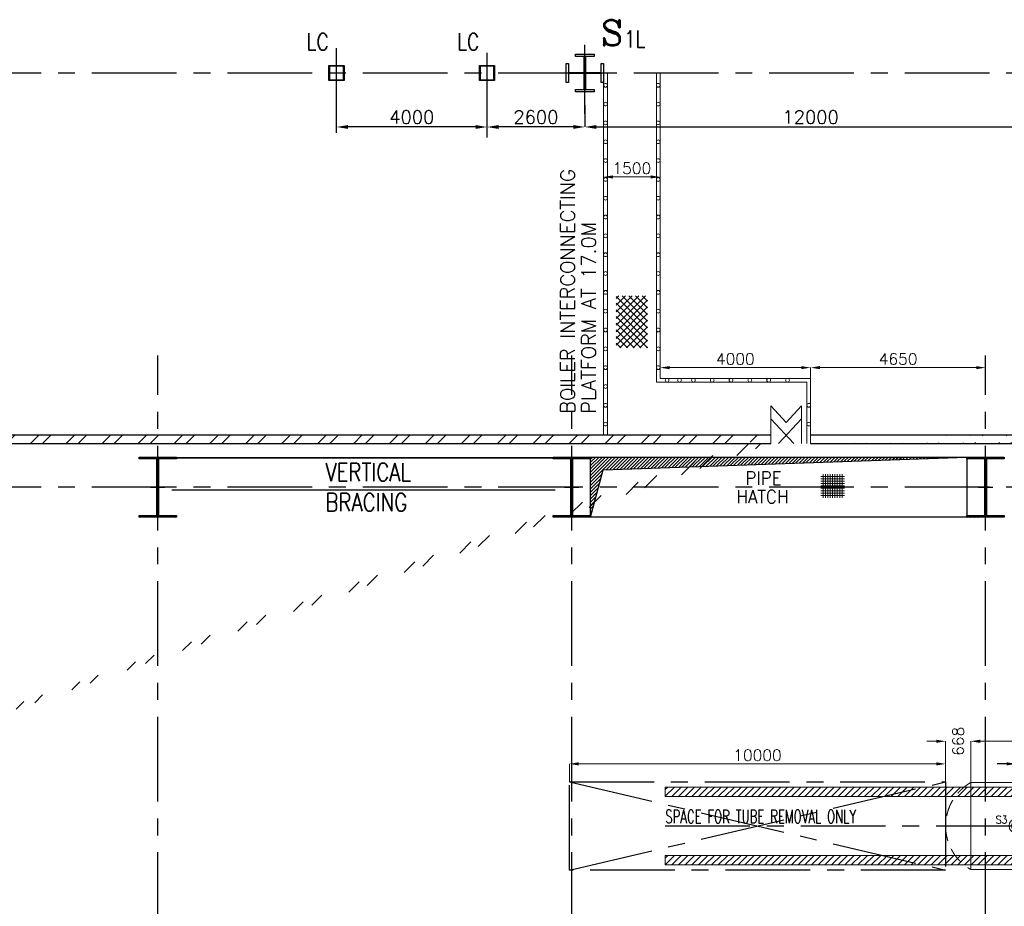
# Model space of a CAD drawing. Header units: inches. Extents: x 0 to 1564127, y -23460 to 23144100.
# Tile 25 of 215: x 67006 to 93173, y 126592 to 150141. Entities that reach past the tile are written whole.
import ezdxf

# ---------------------------------------------------------------- set-up
doc = ezdxf.new("R2010")
doc.units = ezdxf.units.IN
doc.header["$LTSCALE"] = 1800
doc.header["$MEASUREMENT"] = 0
for name, pattern in [('CENTER', [2, 1.25, -0.25, 0.25, -0.25]), ('CENTER2', [1.125, 0.75, -0.125, 0.125, -0.125]), ('HIDDEN', [0.375, 0.25, -0.125])]:
    doc.linetypes.add(name, pattern=pattern)
doc.layers.get('0').update_dxf_attribs({"color": 253, "lineweight": 9})
for name, color, linetype in [('1_01_STEEL_TIER1', 7, 'Continuous'), ('BRACING', 1, 'HIDDEN'), ('CEN', 2, 'CENTER'), ('COL', 1, 'Continuous'), ('DIM', 4, 'Continuous'), ('GRID', 251, 'CENTER'), ('OPENING', 40, 'Continuous'), ('TEXT', 3, 'Continuous'), ('WALL', 6, 'Continuous')]:
    doc.layers.add(name, color=color, linetype=linetype)
doc.layers.add('EQUIP', color=8, linetype='HIDDEN', lineweight=9)
doc.layers.add('STEEL', color=231, linetype='Continuous', lineweight=18)
doc.styles.add('C4', font='COMPLEX', dxfattribs={"width": 0.75, "height": 625})
doc.styles.add('ROMANS', font='romans.shx')
doc.styles.add('ROMANT', font='romant')
doc.styles.add('S3', font='simplex.shx', dxfattribs={"width": 0.75, "height": 320})
doc.dimstyles.new('STANDARD1', dxfattribs={"dimtxt": 300, "dimasz": 250, "dimexe": 0, "dimexo": 0, "dimgap": 80, "dimtad": 1, "dimdec": 0, "dimzin": 0, "dimdsep": 46, "dimtxsty": 'ROMANS', "dimcen": 0, "dimclrd": 4, "dimclre": 4, "dimclrt": 7, "dimadec": 0, "dimazin": 0, "dimtfac": 0.09, "dimtdec": 0, "dimtix": 1, "dimtofl": 0, "dimtmove": 0, "dimatfit": 3, "dimfxl": 1, "dimtolj": 1, "dimtzin": 0, "dimarcsym": 0})
doc.dimstyles.new('USER175', dxfattribs={"dimscale": 175, "dimtxt": 2, "dimasz": 1.75, "dimexe": 0, "dimexo": 0, "dimgap": 0.5, "dimtad": 1, "dimdec": 0, "dimzin": 0, "dimdsep": 46, "dimtxsty": 'ROMANS', "dimcen": 0, "dimclrd": 4, "dimclre": 4, "dimclrt": 4, "dimadec": 0, "dimazin": 0, "dimtfac": 0.09, "dimtdec": 0, "dimtix": 1, "dimtofl": 0, "dimtmove": 0, "dimatfit": 3, "dimfxl": 1, "dimtolj": 1, "dimtzin": 0, "dimarcsym": 0})

# ---------------------------------------------------------------- blocks, each defined once
blk = doc.blocks.new('C-ROW COLUMN')
at = {"layer": 'COL'}
h = blk.add_hatch(dxfattribs=at)
h.set_pattern_fill('ANSI31', color=256, scale=200, style=0)
h.set_pattern_definition([(45, (-1315.907, -6.545), (-17.6776695, 17.6776695), [])])
h.paths.add_polyline_path([(77950, 120865), (76960, 120865), (76960, 120820), (77950, 120820)])
h.paths.add_polyline_path([(77478, 120820), (77433, 120820), (77433, 119310), (77478, 119310)])
h.paths.add_polyline_path([(77950, 119310), (76960, 119310), (76960, 119265), (77950, 119265)])
at = {"layer": 'CEN'}
for p, q in [((77455, 119265), (77455, 120865)), ((77264, 120065), (77647, 120065))]:
    blk.add_line(p, q, dxfattribs=at)
at = {"layer": 'COL'}
for points in [[(76960, 120865), (77950, 120865), (77950, 120820), (76960, 120820)], [(77433, 120820), (77478, 120820), (77478, 119310), (77433, 119310)], [(76960, 119310), (77950, 119310), (77950, 119265), (76960, 119265)]]:
    blk.add_lwpolyline(points, close=True, dxfattribs=at)
blk = doc.blocks.new('*D60')
at = {"layer": 'Defpoints', "color": 0, "transparency": 16777216}
for p in [(-1100, 7079), (-1100, 6979), (400, 6979)]:
    blk.add_point(p, dxfattribs=at)
at = {"layer": 'DIM', "color": 4, "lineweight": -2, "transparency": 16777216}
for p, q in [((-1100, 6979), (-1100, 7079)), ((150, 7079), (-850, 7079)), ((400, 6979), (400, 7079))]:
    blk.add_line(p, q, dxfattribs=at)
at = {"layer": 'DIM', "color": 4, "transparency": 16777216}
for points in [[(-850, 7121), (-850, 7037), (-1100, 7079)], [(150, 7121), (150, 7037), (400, 7079)]]:
    blk.add_solid(points, dxfattribs=at)
at = {"layer": 'DIM', "color": 4, "transparency": 16777216, "insert": (-350, 7309), "char_height": 300, "attachment_point": 5, "style": 'ROMANS'}
blk.add_mtext('\\A1;1500', dxfattribs=at)
blk = doc.blocks.new('*D61')
at = {"layer": 'Defpoints', "color": 0, "transparency": 16777216}
for p in [(4400, 2014), (400, 1828), (4400, 1730)]:
    blk.add_point(p, dxfattribs=at)
at = {"layer": 'DIM', "color": 4, "lineweight": -2, "transparency": 16777216}
for p, q in [((400, 1828), (400, 2014)), ((650, 2014), (4150, 2014)), ((4400, 1730), (4400, 2014))]:
    blk.add_line(p, q, dxfattribs=at)
at = {"layer": 'DIM', "color": 4, "transparency": 16777216}
for points in [[(650, 2056), (650, 1973), (400, 2014)], [(4150, 2056), (4150, 1973), (4400, 2014)]]:
    blk.add_solid(points, dxfattribs=at)
at = {"layer": 'DIM', "color": 4, "transparency": 16777216, "insert": (2400, 2244), "char_height": 300, "attachment_point": 5, "style": 'ROMANS'}
blk.add_mtext('\\A1;4000', dxfattribs=at)
blk = doc.blocks.new('*D59')
at = {"layer": 'Defpoints', "color": 0, "transparency": 16777216}
for p in [(9050, 2014), (4400, 1330), (9050, 1365)]:
    blk.add_point(p, dxfattribs=at)
at = {"layer": 'DIM', "color": 4, "lineweight": -2, "transparency": 16777216}
for p, q in [((4400, 1330), (4400, 2014)), ((4650, 2014), (8800, 2014)), ((9050, 1365), (9050, 2014))]:
    blk.add_line(p, q, dxfattribs=at)
at = {"layer": 'DIM', "color": 4, "transparency": 16777216}
for points in [[(4650, 2056), (4650, 1973), (4400, 2014)], [(8800, 2056), (8800, 1973), (9050, 2014)]]:
    blk.add_solid(points, dxfattribs=at)
at = {"layer": 'DIM', "color": 4, "transparency": 16777216, "insert": (6725, 2244), "char_height": 300, "attachment_point": 5, "style": 'ROMANS'}
blk.add_mtext('\\A1;4650', dxfattribs=at)
blk = doc.blocks.new('*D533')
at = {"layer": 'Defpoints', "color": 0, "transparency": 16777216}
for p in [(79426, 147292, -33025), (79426, 147292), (82026, 147292, -33025)]:
    blk.add_point(p, dxfattribs=at)
at = {"layer": 'DIM', "color": 4, "lineweight": -2, "transparency": 16777216}
blk.add_line((81720, 147292), (79732, 147292), dxfattribs=at)
at = {"layer": 'DIM', "color": 4, "transparency": 16777216}
for points in [[(79732, 147343), (79732, 147241), (79426, 147292)], [(81720, 147343), (81720, 147241), (82026, 147292)]]:
    blk.add_solid(points, dxfattribs=at)
at = {"layer": 'DIM', "color": 4, "transparency": 16777216, "insert": (80726, 147555), "char_height": 350, "attachment_point": 5, "style": 'ROMANS'}
blk.add_mtext('\\A1;2600', dxfattribs=at)
blk = doc.blocks.new('*D534')
at = {"layer": 'Defpoints', "color": 0, "transparency": 16777216}
for p in [(75426, 147292, -33025), (75426, 147292), (79426, 147292)]:
    blk.add_point(p, dxfattribs=at)
at = {"layer": 'DIM', "color": 4, "lineweight": -2, "transparency": 16777216}
blk.add_line((79120, 147292), (75732, 147292), dxfattribs=at)
at = {"layer": 'DIM', "color": 4, "transparency": 16777216}
for points in [[(75732, 147343), (75732, 147241), (75426, 147292)], [(79120, 147343), (79120, 147241), (79426, 147292)]]:
    blk.add_solid(points, dxfattribs=at)
at = {"layer": 'DIM', "color": 4, "transparency": 16777216, "insert": (77426, 147555), "char_height": 350, "attachment_point": 5, "style": 'ROMANS'}
blk.add_mtext('\\A1;4000', dxfattribs=at)
blk = doc.blocks.new('*D537')
at = {"layer": 'Defpoints', "color": 0, "transparency": 16777216}
for p in [(94026, 148811), (82026, 147870), (94026, 147292)]:
    blk.add_point(p, dxfattribs=at)
at = {"layer": 'DIM', "color": 4, "lineweight": -2, "transparency": 16777216}
for p, q in [((94026, 148811), (94026, 147292)), ((82026, 147870), (82026, 147292)), ((82332, 147292), (93720, 147292))]:
    blk.add_line(p, q, dxfattribs=at)
at = {"layer": 'DIM', "color": 4, "transparency": 16777216}
for points in [[(82332, 147343), (82332, 147241), (82026, 147292)], [(93720, 147343), (93720, 147241), (94026, 147292)]]:
    blk.add_solid(points, dxfattribs=at)
at = {"layer": 'DIM', "color": 4, "transparency": 16777216, "insert": (88026, 147555), "char_height": 350, "attachment_point": 5, "style": 'ROMANS'}
blk.add_mtext('\\A1;12000', dxfattribs=at)
blk = doc.blocks.new('*D65')
at = {"layer": 'Defpoints', "color": 0, "transparency": 16777216}
for p in [(9645, 1650), (9645, 175), (11650, 250)]:
    blk.add_point(p, dxfattribs=at)
at = {"layer": 'DIM', "color": 4, "lineweight": -2, "transparency": 16777216}
for p, q in [((9645, 175), (9645, 1650)), ((11400, 1650), (9895, 1650)), ((11650, 250), (11650, 1650))]:
    blk.add_line(p, q, dxfattribs=at)
at = {"layer": 'DIM', "color": 4, "transparency": 16777216}
for points in [[(9895, 1692), (9895, 1608), (9645, 1650)], [(11400, 1692), (11400, 1608), (11650, 1650)]]:
    blk.add_solid(points, dxfattribs=at)
at = {"layer": 'DIM', "color": 4, "transparency": 16777216, "insert": (10647, 1880), "char_height": 300, "attachment_point": 5, "style": 'ROMANS'}
blk.add_mtext('\\A1;2005', dxfattribs=at)
blk = doc.blocks.new('*D66')
at = {"layer": 'Defpoints', "color": 0, "transparency": 16777216}
for p in [(6925, 1650), (6925, 175), (9645, 175)]:
    blk.add_point(p, dxfattribs=at)
at = {"layer": 'DIM', "color": 4, "lineweight": -2, "transparency": 16777216}
for p, q in [((6925, 175), (6925, 1650)), ((9395, 1650), (7175, 1650)), ((9645, 175), (9645, 1650))]:
    blk.add_line(p, q, dxfattribs=at)
at = {"layer": 'DIM', "color": 4, "transparency": 16777216}
for points in [[(7175, 1692), (7175, 1608), (6925, 1650)], [(9395, 1692), (9395, 1608), (9645, 1650)]]:
    blk.add_solid(points, dxfattribs=at)
at = {"layer": 'DIM', "color": 4, "transparency": 16777216, "insert": (8285, 1880), "char_height": 300, "attachment_point": 5, "style": 'ROMANS'}
blk.add_mtext('\\A1;2720', dxfattribs=at)
blk = doc.blocks.new('*D67')
at = {"layer": 'Defpoints', "color": 0, "transparency": 16777216}
for p in [(625, 1650), (625, 175), (6925, 175)]:
    blk.add_point(p, dxfattribs=at)
at = {"layer": 'DIM', "color": 4, "lineweight": -2, "transparency": 16777216}
for p, q in [((625, 175), (625, 1650)), ((6675, 1650), (875, 1650)), ((6925, 175), (6925, 1650))]:
    blk.add_line(p, q, dxfattribs=at)
at = {"layer": 'DIM', "color": 4, "transparency": 16777216}
for points in [[(875, 1692), (875, 1608), (625, 1650)], [(6675, 1692), (6675, 1608), (6925, 1650)]]:
    blk.add_solid(points, dxfattribs=at)
at = {"layer": 'DIM', "color": 4, "transparency": 16777216, "insert": (3775, 1880), "char_height": 300, "attachment_point": 5, "style": 'ROMANS'}
blk.add_mtext('\\A1;6300', dxfattribs=at)
blk = doc.blocks.new('*D68')
at = {"layer": 'Defpoints', "color": 0, "transparency": 16777216}
for p in [(-1749, 2250), (-1749, 1170), (9645, 175)]:
    blk.add_point(p, dxfattribs=at)
at = {"layer": 'DIM', "color": 4, "lineweight": -2, "transparency": 16777216}
for p, q in [((-1749, 1170), (-1749, 2250)), ((9395, 2250), (-1499, 2250)), ((9645, 175), (9645, 2250))]:
    blk.add_line(p, q, dxfattribs=at)
at = {"layer": 'DIM', "color": 4, "transparency": 16777216}
for points in [[(-1499, 2292), (-1499, 2208), (-1749, 2250)], [(9395, 2292), (9395, 2208), (9645, 2250)]]:
    blk.add_solid(points, dxfattribs=at)
at = {"layer": 'DIM', "color": 4, "transparency": 16777216, "insert": (3948, 2480), "char_height": 300, "attachment_point": 5, "style": 'ROMANS'}
blk.add_mtext('\\A1;11394', dxfattribs=at)
blk = doc.blocks.new('*D69')
at = {"layer": 'Defpoints', "color": 0, "transparency": 16777216}
for p in [(-2417, 2250), (-1749, 1170), (-2417, 0)]:
    blk.add_point(p, dxfattribs=at)
at = {"layer": 'DIM', "color": 4, "lineweight": -2, "transparency": 16777216}
for p, q in [((-2667, 2250), (-2917, 2250)), ((-2417, 0), (-2417, 2250)), ((-1749, 1170), (-1749, 2250)), ((-1499, 2250), (-1249, 2250))]:
    blk.add_line(p, q, dxfattribs=at)
at = {"layer": 'DIM', "color": 4, "transparency": 16777216}
for points in [[(-2667, 2292), (-2667, 2208), (-2417, 2250)], [(-1499, 2292), (-1499, 2208), (-1749, 2250)]]:
    blk.add_solid(points, dxfattribs=at)
at = {"layer": 'DIM', "color": 4, "transparency": 16777216, "insert": (-2083, 2250), "char_height": 300, "attachment_point": 5, "rotation": 90, "style": 'ROMANS'}
blk.add_mtext('\\A1;668', dxfattribs=at)
blk = doc.blocks.new('*D70')
at = {"layer": 'Defpoints', "color": 0, "transparency": 16777216}
for p in [(-12417, 1650), (-12417, 1170), (-2417, 1170)]:
    blk.add_point(p, dxfattribs=at)
at = {"layer": 'DIM', "color": 4, "lineweight": -2, "transparency": 16777216}
for p, q in [((-12417, 1170), (-12417, 1650)), ((-2667, 1650), (-12167, 1650)), ((-2417, 1170), (-2417, 1650))]:
    blk.add_line(p, q, dxfattribs=at)
at = {"layer": 'DIM', "color": 4, "transparency": 16777216}
for points in [[(-12167, 1692), (-12167, 1608), (-12417, 1650)], [(-2667, 1692), (-2667, 1608), (-2417, 1650)]]:
    blk.add_solid(points, dxfattribs=at)
at = {"layer": 'DIM', "color": 4, "transparency": 16777216, "insert": (-7417, 1880), "char_height": 300, "attachment_point": 5, "style": 'ROMANS'}
blk.add_mtext('\\A1;10000', dxfattribs=at)
blk = doc.blocks.new('*D335')
at = {"layer": 'Defpoints', "color": 0, "transparency": 16777216}
for p in [(94656, 130375), (94656, 130125), (93486, 128966)]:
    blk.add_point(p, dxfattribs=at)
at = {"layer": 'DIM', "color": 4, "lineweight": -2, "transparency": 16777216}
for p, q in [((93236, 130375), (92986, 130375)), ((93486, 128966), (93486, 130375)), ((94656, 130125), (94656, 130375)), ((94906, 130375), (95156, 130375))]:
    blk.add_line(p, q, dxfattribs=at)
at = {"layer": 'DIM', "color": 4, "transparency": 16777216}
for points in [[(93236, 130417), (93236, 130334), (93486, 130375)], [(94906, 130417), (94906, 130334), (94656, 130375)]]:
    blk.add_solid(points, dxfattribs=at)
at = {"layer": 'DIM', "color": 7, "transparency": 16777216, "insert": (94071, 130605), "char_height": 300, "attachment_point": 5, "style": 'ROMANS'}
blk.add_mtext('\\A1;1170', dxfattribs=at)
blk = doc.blocks.new('BOILER INTERCONNECTING PLATFORM')
at = {"layer": 'STEEL'}
h = blk.add_hatch(dxfattribs=at)
h.set_pattern_fill('ANSI37', color=256, scale=1000, style=0)
h.set_pattern_definition([(45, (-56593.15, -116391.05), (-88.38835, 88.38835), []), (135, (-56593.15, -116391.05), (-88.38835, -88.38835), [])])
h.paths.add_polyline_path([(-767.8, 3921.9), (67.8, 3921.9), (67.8, 2538.1), (-767.8, 2538.1)])
for p, q in [((-1100, 230), (-1100, 9840)), ((-1000, 230), (-1000, 9840)), ((300, 1630), (300, 9840)), ((400, 1730), (400, 9840)), ((4300, 1630), (300, 1630)), ((4400, 1730), (400, 1730)), ((4300, 0), (4300, 1630)), ((4400, 0), (4400, 1730)), ((3340, 117.5), (3340, 1002.5)), ((3340, 1002.5), (3750, 555.6)), ((4160, 1002.5), (3750, 555.6)), ((4160, 117.5), (4160, 1002.5)), ((3340, 2.5), (3340, 655.2)), ((3340, 655.2), (3955, 2.5)), ((4160, 655.2), (3545, 2.5)), ((4160, 2.5), (4160, 655.2))]:
    blk.add_line(p, q, dxfattribs=at)
for centre in [(-1049.8, 9514.3), (350.2, 9514.3), (350.2, 9514.3), (-1049.8, 9014.3), (350.2, 9014.3), (-1050, 8514.3), (350, 8514.3), (-1050, 8014.3), (350, 8014.3), (-1050, 7514.3), (350, 7514.3), (-1050, 7014.3), (350, 7014.3), (-1050, 6514.3), (350, 6514.3), (-1050, 6014.3), (350, 6014.3), (-1050, 5514.3), (350, 5514.3), (-1050, 5014.3), (350, 5014.3), (-1050, 4514.3), (350, 4514.3), (-1050, 4014.3), (350, 4014.3), (-1050, 3514.3), (350, 3514.3), (-1050, 3014.3), (350, 3014.3), (-1050, 2514.3), (350, 2514.3), (350, 2514.3), (-1050, 2014.3), (350, 2014.3), (585.7, 1680), (916.1, 1680), (1285.7, 1680), (1785.7, 1680), (2285.7, 1680), (2785.7, 1680), (3285.7, 1680), (3785.7, 1680), (-1050, 1514.3), (-1050, 1014.3), (4350, 1014.3), (-1050, 514.3), (4350, 514.3)]:
    blk.add_circle(centre, 50, dxfattribs=at)
at = {"layer": 'TEXT', "color": 3, "char_height": 375, "attachment_point": 4, "rotation": 90, "style": 'ROMANS'}
for s, insert in [('BOILER INTERCONNECTING', (-2057.4, 793)), ('PLATFORM AT 17.0M', (-1499.6, 793))]:
    blk.add_mtext(s, dxfattribs=dict(at, insert=insert))
at = {"layer": 'DIM'}
for base, p1, p2, picture, middle in [((-1100, 7079.1), (400, 6979.1), (-1100, 6979.1), '*D60', (-350, 7309.1)), ((4400, 2014.3), (400, 1828.4), (4400, 1730), '*D61', (2400, 2244.3)), ((9050, 2014.3), (4400, 1330), (9050, 1365), '*D59', (6725, 2244.3))]:
    dim = blk.add_linear_dim(base=base, p1=p1, p2=p2, dimstyle='STANDARD1', dxfattribs=at)
    dim.commit()
    dim.dimension.update_dxf_attribs({"geometry": picture, "text_midpoint": middle})
blk = doc.blocks.new('HPH-7')
at = {"layer": 'STEEL'}
h = blk.add_hatch(dxfattribs=at)
h.set_pattern_fill('ANSI31', color=256, scale=1000, style=0)
h.set_pattern_definition([(45, (-11858.39, 436.72), (-88.38835, 88.38835), [])])
h.paths.add_polyline_path([(-9868, 1035), (-9868, 785), (7174.9, 785), (7174.9, 1035)])
h = blk.add_hatch(dxfattribs=at)
h.set_pattern_fill('ANSI31', color=256, scale=1000, style=0)
h.set_pattern_definition([(45, (-11858.39, -1383.28), (-88.38835, 88.38835), [])])
h.paths.add_polyline_path([(-9868, -785), (-9868, -1035), (7174.9, -1035), (7174.9, -785)])
at = {"layer": 'CEN'}
for p, q in [((-12417, 1170), (-2417, -1170)), ((-12417, -1170), (-2417, 1170))]:
    blk.add_line(p, q, dxfattribs=at)
at = {"layer": 'CEN', "linetype": 'CENTER'}
for p, q in [((10980, 305), (10980, -305)), ((-9868, 0), (11695, 0)), ((-545, 240.4), (-545, -251.7)), ((625, 175), (625, -175)), ((1345, 225), (1345, -225)), ((6925, 175), (6925, -175)), ((8275, 210), (8275, -210)), ((9645, 175), (9645, -175)), ((8275, -1400), (8275, -1155))]:
    blk.add_line(p, q, dxfattribs=at)
at = {"layer": 'CEN', "color": 8, "linetype": 'CENTER2', "ltscale": 0.25}
for p, q in [((3595, 0), (3063.6, -1350)), ((4105, 0), (4105, -1350))]:
    blk.add_line(p, q, dxfattribs=at)
at = {"layer": 'CEN', "color": 8}
for p, q in [((2988.6, -1350), (3138.6, -1350)), ((4030, -1350), (4180, -1350))]:
    blk.add_line(p, q, dxfattribs=at)
at = {"layer": 'CEN'}
blk.add_lwpolyline([(-12417, 1170), (-2417, 1170), (-2417, -1170), (-12417, -1170)], close=True, dxfattribs=at)
at = {"layer": 'EQUIP', "linetype": 'Continuous'}
for p, q in [((-1749, 1155), (-1749, -1155)), ((-1749, 1155), (9405, 1155)), ((9405, 1170), (9405, -1170)), ((9405, 1170), (10155, 1170)), ((10155, 1170), (10155, -1170)), ((11113.3, 250), (11650, 250)), ((11650, 250), (11650, -250)), ((11113.3, -250), (11650, -250)), ((-1749, -1155), (9405, -1155)), ((8097, -1400), (8097, -1155)), ((8453, -1400), (8453, -1155)), ((9405, -1170), (10155, -1170)), ((8453, -1400), (8097, -1400))]:
    blk.add_line(p, q, dxfattribs=at)
at = {"layer": 'EQUIP'}
for p, q in [((10577.5, 305), (10980, 305)), ((685.2, -60.3), (564.8, 60.3)), ((683.4, 58.4), (566.6, -58.4)), ((3567.1, 11), (3047.8, -1308.2)), ((6985.2, -60.3), (6864.8, 60.3)), ((6983.4, 58.4), (6866.6, -58.4)), ((9705.2, -60.3), (9584.8, 60.3)), ((9703.4, 58.4), (9586.6, -58.4)), ((3622.9, -11), (3103.4, -1330.9)), ((4075, 0), (4075, -1316.7)), ((4135, 0), (4135, -1317.6)), ((10577.5, -305), (10980, -305))]:
    blk.add_line(p, q, dxfattribs=at)
blk.add_lwpolyline([(10980, 305, 0.1863113), (10853.1, 256, 0.0365051), (10826.7, 228.2, 0.0329908), (10708.9, 160.4, 0.0848869), (10681.5, 0, 0.0848869), (10708.9, -160.4, 0.0329908), (10826.7, -228.2, 0.0365051), (10853.1, -256, 0.1863113), (10980, -305, 0.1863113), (11106.9, -256, 0.1017734), (11169.4, -170.4, 0.0604216), (11195.1, -89.7, 0.0467613), (11203.5, 0, 0.0467613), (11195.1, 89.7, 0.0604216), (11169.4, 170.4, 0.1017734), (11106.9, 256, 0.1863113)], format="xyb", close=True, dxfattribs=at)
at = {"layer": 'EQUIP', "linetype": 'Continuous'}
for centre, radius in [((-545, 0), 187.5), ((-545, 0), 124), ((625, 0), 94.5), ((625, 0), 44.5), ((3595, 0), 30), ((3595, 0), 30), ((4105, 0), 30), ((4105, 0), 30), ((8275, 0), 162)]:
    blk.add_circle(centre, radius, dxfattribs=at)
at = {"layer": 'EQUIP', "linetype": 'HIDDEN', "ltscale": 0.3}
blk.add_circle((1345, 0), 178, dxfattribs=at)
at = {"layer": 'EQUIP'}
for centre in [(3063.2, -1350), (4104.5, -1350)]:
    blk.add_circle(centre, 44.5, dxfattribs=at)
for centre, radius, start, end in [((-1084.6, 0), 1332.5, 119.91057, 240.08943), ((10835.8, 0), 399.7, 130.26305, 229.73695)]:
    blk.add_arc(centre, radius, start, end, dxfattribs=at)
at = {"layer": 'EQUIP', "linetype": 'Continuous'}
for centre, start, end in [((9965.2, 45.7), 11.60303, 80.41661), ((9965.2, -45.7), 279.58339, 348.39697)]:
    blk.add_arc(centre, 1140.2, start, end, dxfattribs=at)
at = {"layer": 'STEEL'}
for points in [[(7175, 785), (-9868, 785), (-9868, 1035), (7175, 1035)], [(7175, -1035), (-9868, -1035), (-9868, -785), (7175, -785)]]:
    blk.add_lwpolyline(points, close=True, dxfattribs=at)
at = {"layer": 'EQUIP', "linetype": 'Continuous', "style": 'ROMANS', "width": 0.9}
for s, p in [('S3', (-1084.9, 67.4)), ('RS', (722.6, -260.7)), ('S11', (1540.9, -245.7)), ('RS', (6487.9, -260.7)), ('S1', (7821.4, -276.1)), ('FS', (9693.8, -334.9)), ('S2', (8087, -1100.8))]:
    blk.add_text(s, height=200, dxfattribs=at).set_placement(p)
at = {"layer": 'EQUIP', "linetype": 'Continuous', "insert": (765, 50), "char_height": 200, "attachment_point": 7, "style": 'ROMANS'}
blk.add_mtext('\\A1;S4', dxfattribs=at)
at = {"layer": 'TEXT', "color": 3}
for s, height, style, width, p in [('SPACE FOR TUBE REMOVAL ONLY', 350, 'ROMANS', 0.65, (-9868, 75)), ('H.P. HEATER-7', 300, 'ROMANT', 0.75, (1869.2, 95))]:
    blk.add_text(s, height=height, dxfattribs=dict(at, style=style, width=width)).set_placement(p)
at = {"layer": 'TEXT', "style": 'ROMANT', "width": 0.75}
blk.add_text('EL18.85M', height=300, dxfattribs=at).set_placement((5127.6, 95))
at = {"layer": 'DIM'}
dim = blk.add_linear_dim(base=(-2417, 2250), p1=(-1749, 1170), p2=(-2417, 0), dimstyle='STANDARD1', dxfattribs=at)
dim.commit()
dim.dimension.update_dxf_attribs({"geometry": '*D69', "text_midpoint": (-2083, 2250), "text_rotation": 90})
for base, p1, p2, picture, middle in [((-1749, 2250), (9645, 175), (-1749, 1170), '*D68', (3948, 2480)), ((-12417, 1650), (-2417, 1170), (-12417, 1170), '*D70', (-7417, 1880)), ((625, 1650), (6925, 175), (625, 175), '*D67', (3775, 1880)), ((6925, 1650), (9645, 175), (6925, 175), '*D66', (8285, 1880)), ((9645, 1650), (11650, 250), (9645, 175), '*D65', (10647.5, 1880))]:
    dim = blk.add_linear_dim(base=base, p1=p1, p2=p2, dimstyle='STANDARD1', dxfattribs=at)
    dim.commit()
    dim.dimension.update_dxf_attribs({"geometry": picture, "text_midpoint": middle})

msp = doc.modelspace()

# ---------------------------------------------------------------- hatches: boundary and pattern name
h = msp.add_hatch()
h.set_pattern_fill('ANSI32', color=256, scale=1800, style=0)
edge = h.paths.add_edge_path()
edge.add_line((24935.76, 117050.31), (24935.76, 139115.31))
edge.add_line((24935.76, 139115.31), (86965.76, 139115.31))
edge.add_line((25165.76, 117050.31), (25165.76, 138885.31))
edge.add_line((25165.76, 138885.31), (86965.76, 138885.31))
h = msp.add_hatch()
h.set_pattern_fill('ANSI32', color=256, scale=1800, style=0)
h.set_pattern_definition([(45, (0, 1000), (-477.297, 477.297), []), (45, (318.2, 1000), (-477.297, 477.297), [])])
edge = h.paths.add_edge_path()
edge.add_line((88025.76, 139115.31), (133825.76, 139115.31))
edge.add_line((88025.76, 138885.31), (133825.76, 138885.31))
at = {"layer": 'OPENING'}
h = msp.add_hatch(dxfattribs=at)
h.set_pattern_fill('ANSI31', color=8, scale=500, style=0)
h.set_pattern_definition([(45, (-391810.717, 39697.683), (-44.194174, 44.194174), [])])
h.paths.add_polyline_path([(92175.76, 138525.31), (82175.76, 138525.31), (82175.76, 137725.31), (82390.11, 137725.31), (82514.07, 138187.92)])
h.paths.add_polyline_path([(82390.11, 137725.31), (82175.76, 137725.31), (82175.76, 136925.31)])

# ---------------------------------------------------------------- linework, layer by layer
at = {"layer": '1_01_STEEL_TIER1', "color": 1}
for p, q in [((75225.75, 148925.31), (75625.75, 148925.31)), ((75225.75, 148525.31), (75225.75, 148925.31)), ((75609.75, 148909.31), (75241.75, 148909.31)), ((75241.75, 148909.31), (75241.75, 148541.31)), ((75609.75, 148541.31), (75609.75, 148909.31)), ((75625.75, 148925.31), (75625.75, 148525.31)), ((79225.75, 148925.31), (79625.75, 148925.31)), ((79225.75, 148525.31), (79225.75, 148925.31)), ((79609.75, 148909.31), (79241.75, 148909.31)), ((79241.75, 148909.31), (79241.75, 148541.31)), ((79609.75, 148541.31), (79609.75, 148909.31)), ((79625.75, 148925.31), (79625.75, 148525.31)), ((75625.75, 148525.31), (75225.75, 148525.31)), ((75241.75, 148541.31), (75609.75, 148541.31)), ((79625.75, 148525.31), (79225.75, 148525.31)), ((79241.75, 148541.31), (79609.75, 148541.31))]:
    msp.add_line(p, q, dxfattribs=at)
msp.add_lwpolyline([(81525.76, 148474.94), (81525.76, 148974.94), (81588.76, 148974.94), (81588.76, 148740.94), (82009.76, 148740.94), (82009.76, 149161.94), (81775.76, 149161.94), (81775.76, 149224.94), (82275.76, 149224.94), (82275.76, 149161.94), (82041.76, 149161.94), (82041.76, 148740.94), (82462.76, 148740.94), (82462.76, 148974.94), (82525.76, 148974.94), (82525.76, 148474.94), (82462.76, 148474.94), (82462.76, 148708.94), (82041.76, 148708.94), (82041.76, 148287.94), (82275.76, 148287.94), (82275.76, 148224.94), (81775.76, 148224.94), (81775.76, 148287.94), (82009.76, 148287.94), (82009.76, 148708.94), (81588.76, 148708.94), (81588.76, 148474.94), (81525.76, 148474.94)], dxfattribs=at)
at = {"layer": 'BRACING', "const_width": 40}
for points in [[(71075.76, 138502.81), (81275.76, 138502.81)], [(71045.76, 137647.81), (81245.76, 137647.81)]]:
    msp.add_lwpolyline(points, dxfattribs=at)
at = {"layer": 'CEN'}
for p, q in [((75425.76, 147133.65), (75425.76, 149475.31)), ((79425.76, 147010.53), (79425.76, 149475.31)), ((82025.76, 147637.14), (82025.76, 149475.31))]:
    msp.add_line(p, q, dxfattribs=at)
at = {"layer": 'GRID'}
for p, q in [((153975.76, 148725.31), (18875.76, 148725.31)), ((70675.76, 82575.72), (70675.76, 141225.31)), ((81675.76, 82575.72), (81675.76, 141225.31)), ((92675.76, 82575.72), (92675.76, 141225.31)), ((153975.76, 137725.31), (18875.76, 137725.31))]:
    msp.add_line(p, q, dxfattribs=at)
at = {"layer": 'OPENING'}
msp.add_lwpolyline([(82175.76, 138525.31), (92175.76, 138525.31), (92175.76, 136925.31), (82175.76, 136925.31)], close=True, dxfattribs=at)
msp.add_lwpolyline([(82175.76, 136925.31), (82514.07, 138187.92), (92175.76, 138525.31)], dxfattribs=at)
at = {"layer": 'STEEL', "flags": 128}
for points in [[(88298.19, 138006.56), (88923.19, 138006.56)], [(88298.19, 137944.06), (88923.19, 137944.06)], [(88360.69, 138069.06), (88360.69, 137444.06)], [(88423.19, 138069.06), (88423.19, 137444.06)], [(88485.69, 138069.06), (88485.69, 137444.06)], [(88548.19, 138069.06), (88548.19, 137444.06)], [(88610.69, 138069.06), (88610.69, 137444.06)], [(88673.19, 138069.06), (88673.19, 137444.06)], [(88735.69, 138069.06), (88735.69, 137444.06)], [(88798.19, 138069.06), (88798.19, 137444.06)], [(88860.69, 138069.06), (88860.69, 137444.06)], [(88298.19, 137881.56), (88923.19, 137881.56)], [(88298.19, 137819.06), (88923.19, 137819.06)], [(88298.19, 137756.56), (88923.19, 137756.56)], [(88298.19, 137694.06), (88923.19, 137694.06)], [(88298.19, 137631.56), (88923.19, 137631.56)], [(88298.19, 137569.06), (88923.19, 137569.06)], [(88298.19, 137506.56), (88923.19, 137506.56)]]:
    msp.add_lwpolyline(points, dxfattribs=at)
at = {"layer": 'WALL'}
for p, q in [((54175.76, 139115.31), (86965.76, 139115.31)), ((88025.76, 139115.31), (133825.76, 139115.31)), ((54175.76, 138885.31), (86965.76, 138885.31)), ((88025.76, 138885.31), (133825.76, 138885.31))]:
    msp.add_line(p, q, dxfattribs=at)

# ---------------------------------------------------------------- block references
for name, p in [('BOILER INTERCONNECTING PLATFORM', (83625.76, 138885.31)), ('C-ROW COLUMN', (-6779.68, 17660.16)), ('C-ROW COLUMN', (4220.32, 17660.16)), ('C-ROW COLUMN', (15220.32, 17660.16)), ('HPH-7', (94030.76, 128725.31))]:
    msp.add_blockref(name, p)

# ---------------------------------------------------------------- texts
at = {"layer": 'TEXT', "style": 'C4', "text_generation_flag": 6}
msp.add_text('S', height=675, rotation=180, dxfattribs=at).set_placement((82455.26, 149454.35))
at = {"layer": 'TEXT', "style": 'S3', "width": 0.8}
for s, p in [('LC', (74632.96, 149330.15)), ('LC', (78632.96, 149330.15)), ('1L', (83067.27, 149401.81))]:
    msp.add_text(s, height=450, dxfattribs=at).set_placement(p)
at = {"layer": 'TEXT', "color": 3, "style": 'ROMANS', "width": 0.936038}
for s, p in [(' PIPE', (86064.2, 137789.99, -1000)), ('HATCH', (86050.54, 137298.34))]:
    msp.add_text(s, height=350, dxfattribs=at).set_placement(p)
at = {"layer": 'TEXT', "insert": (75133.77, 138365.31), "char_height": 480, "width": 2515.419, "attachment_point": 1, "style": 'ROMANS'}
msp.add_mtext('{\\W0.8;VERTICAL BRACING}', dxfattribs=at)

# ---------------------------------------------------------------- dimensions: what is measured, and where the dimension line sits
at = {"layer": 'DIM'}
for base, p1, p2, dimstyle, picture, middle in [((94025.76, 147292.24), (82025.76, 147869.69), (94025.76, 148810.86), 'USER175', '*D537', (88025.76, 147554.74)), ((94655.76, 130375.31), (93485.76, 128965.73), (94655.76, 130125.31), 'STANDARD1', '*D335', (94070.76, 130605.31))]:
    dim = msp.add_linear_dim(base=base, p1=p1, p2=p2, dimstyle=dimstyle, dxfattribs=at)
    dim.commit()
    dim.dimension.update_dxf_attribs({"geometry": picture, "text_midpoint": middle})
for base, p1, p2, picture, middle in [((75425.75, 147292.24), (79425.75, 147292.24), (75425.75, 147292.24, -33025), '*D534', (77425.75, 147554.74)), ((79425.75, 147292.24), (82025.76, 147292.24, -33025), (79425.75, 147292.24, -33025), '*D533', (80725.75, 147554.74))]:
    dim = msp.add_linear_dim(base=base, p1=p1, p2=p2, angle=180, dimstyle='USER175', dxfattribs=at)
    dim.commit()
    dim.dimension.update_dxf_attribs({"geometry": picture, "text_midpoint": middle})

doc.saveas('drawing.dxf')
